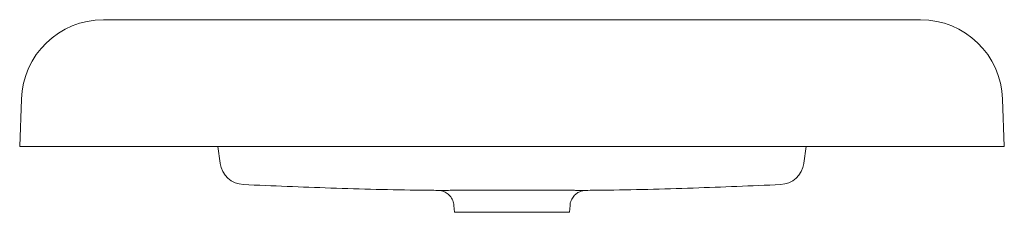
# Model space of a CAD drawing. Header units: millimetres. Extents: x 230.086 to 230.686, y 281.727 to 281.844.
import ezdxf

# ---------------------------------------------------------------- set-up
doc = ezdxf.new("R2010")
doc.units = ezdxf.units.MM
doc.layers.add('SANINDUSA', color=3, linetype='Continuous')

msp = doc.modelspace()

# ---------------------------------------------------------------- linework, layer by layer
at = {"layer": 'SANINDUSA', "linetype": 'Continuous', "lineweight": 15}
for p, q in [((230.13666, 281.84439), (230.63471, 281.84439)), ((230.08569, 281.76739), (230.08669, 281.79613)), ((230.68468, 281.79613), (230.68569, 281.76739)), ((230.09069, 281.76739), (230.08569, 281.76739)), ((230.68068, 281.76739), (230.09069, 281.76739)), ((230.20783, 281.75729), (230.20641, 281.76739)), ((230.56496, 281.76739), (230.56354, 281.75729)), ((230.68569, 281.76739), (230.68068, 281.76739)), ((230.35032, 281.73155), (230.35069, 281.72739)), ((230.42069, 281.72739), (230.42105, 281.73155)), ((230.35069, 281.72739), (230.38569, 281.72739)), ((230.38569, 281.72739), (230.42069, 281.72739))]:
    msp.add_line(p, q, dxfattribs=at)
for centre, radius, start, end in [((230.13666, 281.79439), 0.05, 90, 178), ((230.63471, 281.79439), 0.05, 2, 90), ((230.22271, 281.75919), 0.015, 188.00001, 267.31826), ((230.54866, 281.75919), 0.015, 272.6671, 351.99999)]:
    msp.add_arc(centre, radius, start, end, dxfattribs=at)
for points, knots in [([(230.22201, 281.7442), (230.23976, 281.74348), (230.2759, 281.74196), (230.3154, 281.74092), (230.33715, 281.74077), (230.34049, 281.74068)], [0, 0, 0, 0, 0.4495685, 0.9154962, 1, 1, 1, 1]), ([(230.43053, 281.74067), (230.43422, 281.74077), (230.45597, 281.74092), (230.49547, 281.74196), (230.53161, 281.74348), (230.54936, 281.7442)], [0, 0, 0, 0, 0.084504, 0.550431, 1, 1, 1, 1]), ([(230.34049, 281.74068), (230.34049, 281.74068), (230.34056, 281.74068), (230.34085, 281.74068), (230.34107, 281.74068), (230.34165, 281.74068), (230.342, 281.74069), (230.34265, 281.74069), (230.34288, 281.74069), (230.34338, 281.74069), (230.34365, 281.74069), (230.34507, 281.7407), (230.34646, 281.74071), (230.34892, 281.74072), (230.3498, 281.74072), (230.3517, 281.74073), (230.35269, 281.74074), (230.35582, 281.74075), (230.3581, 281.74076), (230.36118, 281.74077), (230.36181, 281.74077), (230.36309, 281.74078), (230.36374, 281.74078), (230.3657, 281.74079), (230.36703, 281.74079), (230.36975, 281.7408), (230.37113, 281.7408), (230.37325, 281.74081), (230.37397, 281.74081), (230.37541, 281.74081), (230.37614, 281.74081), (230.37979, 281.74082), (230.38272, 281.74082), (230.38714, 281.74082), (230.38861, 281.74082), (230.39083, 281.74082), (230.39157, 281.74082), (230.39304, 281.74081), (230.39377, 281.74081), (230.3974, 281.74081), (230.40021, 281.7408), (230.40363, 281.74079), (230.40431, 281.74079), (230.40565, 281.74079), (230.40632, 281.74078), (230.40829, 281.74078), (230.40955, 281.74077), (230.41323, 281.74076), (230.41551, 281.74075), (230.41815, 281.74074), (230.41866, 281.74074), (230.41966, 281.74073), (230.42014, 281.74073), (230.42155, 281.74072), (230.42243, 281.74072), (230.42407, 281.74071), (230.42483, 281.74071), (230.42588, 281.7407), (230.42621, 281.7407), (230.42685, 281.7407), (230.42715, 281.7407), (230.42857, 281.74069), (230.42943, 281.74069), (230.4303, 281.74068), (230.43052, 281.74068), (230.43081, 281.74068), (230.43088, 281.74068), (230.43088, 281.74068)], [0, 0, 0, 0, 0.03125, 0.03125, 0.0625, 0.0625, 0.09375, 0.09375, 0.109375, 0.109375, 0.125, 0.125, 0.1875, 0.1875, 0.21875, 0.21875, 0.25, 0.25, 0.3125, 0.3125, 0.328125, 0.328125, 0.34375, 0.34375, 0.375, 0.375, 0.40625, 0.40625, 0.421875, 0.421875, 0.4375, 0.4375, 0.5, 0.5, 0.53125, 0.53125, 0.546875, 0.546875, 0.5625, 0.5625, 0.625, 0.625, 0.640625, 0.640625, 0.65625, 0.65625, 0.6875, 0.6875, 0.75, 0.75, 0.765625, 0.765625, 0.78125, 0.78125, 0.8125, 0.8125, 0.84375, 0.84375, 0.859375, 0.859375, 0.875, 0.875, 0.9375, 0.9375, 0.96875, 0.96875, 1, 1, 1, 1]), ([(230.3406, 281.74067), (230.3409, 281.74066), (230.34164, 281.74063), (230.34285, 281.74041), (230.34423, 281.73996), (230.34558, 281.73928), (230.34682, 281.73839), (230.34792, 281.73733), (230.34888, 281.73606), (230.34963, 281.73461), (230.35016, 281.73309), (230.35028, 281.73204), (230.35034, 281.73155)], [0, 0, 0, 0, 0.061227, 0.150603, 0.252252, 0.358303, 0.460028, 0.563104, 0.672227, 0.784519, 0.898588, 1, 1, 1, 1]), ([(230.42104, 281.73155), (230.42105, 281.73177), (230.42108, 281.73255), (230.42143, 281.73382), (230.42205, 281.7353), (230.42285, 281.73659), (230.42378, 281.73769), (230.4248, 281.73859), (230.42585, 281.7393), (230.42689, 281.73984), (230.42789, 281.74021), (230.42879, 281.74046), (230.42957, 281.74059), (230.43014, 281.74065), (230.43044, 281.74066), (230.43053, 281.74067)], [0, 0, 0, 0, 0.044829, 0.1622337, 0.2731797, 0.3783534, 0.4779984, 0.5720529, 0.6601968, 0.7418434, 0.8161066, 0.8817528, 0.9371839, 0.9805621, 1, 1, 1, 1])]:
    msp.add_open_spline(points, degree=3, knots=knots, dxfattribs=at)

doc.saveas('drawing.dxf')
